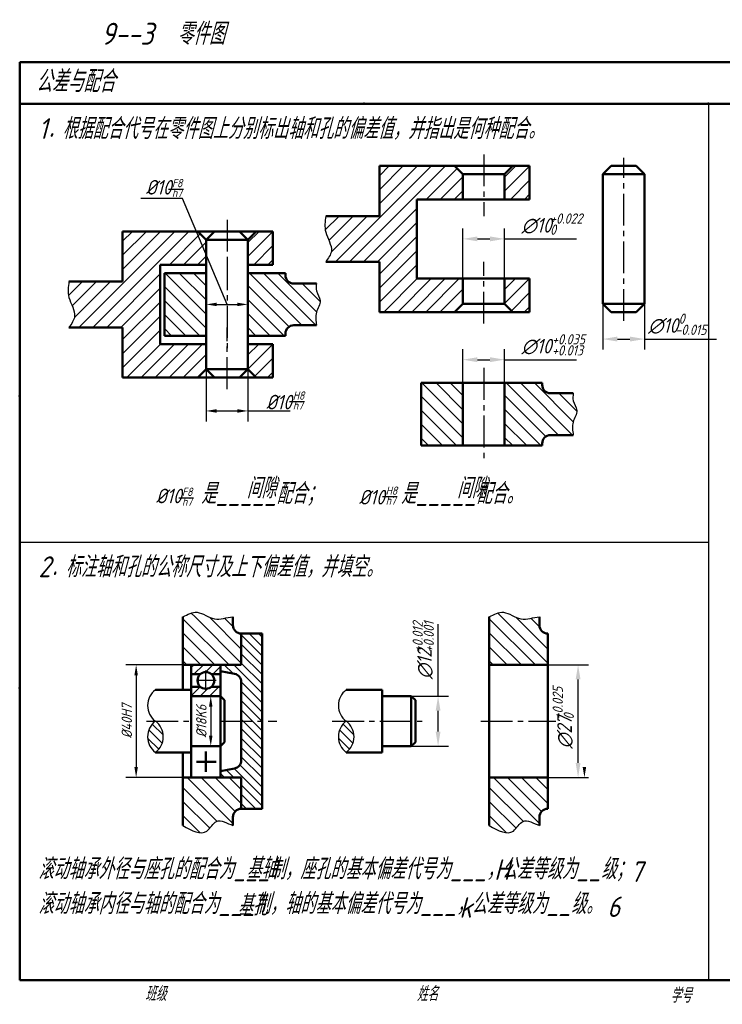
# Model space of a CAD drawing. Header units: millimetres. Extents: x 79 to 432, y 66 to 302.
import ezdxf

# ---------------------------------------------------------------- set-up
doc = ezdxf.new("R2010")
doc.units = ezdxf.units.MM
doc.header["$LTSCALE"] = 0.8
doc.linetypes.add('CENTER2', pattern=[28.575000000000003, 19.05, -3.175, 3.175, -3.175])
for name, color, linetype in [('剖面线层', 7, 'Continuous'), ('尺寸层', 221, 'Continuous'), ('细实线层', 7, 'Continuous')]:
    doc.layers.add(name, color=color, linetype=linetype)
for name, color, linetype, lineweight in [('文字层', 227, 'Continuous', 20), ('点画线层', 3, 'CENTER2', 25), ('答案层', 1, 'Continuous', 25), ('粗实线层', 7, 'Continuous', 50)]:
    doc.layers.add(name, color=color, linetype=linetype, lineweight=lineweight)
doc.styles.add('工程字体（斜）', font='gbeitc.shx', dxfattribs={"bigfont": 'gbcbig.shx'})
doc.styles.add('工程斜体', font='gbeitc.shx', dxfattribs={"bigfont": 'gbcbig.shx'})
doc.dimstyles.new('gb35', dxfattribs={"dimtxt": 2.5, "dimasz": 2.5, "dimexe": 2.5, "dimexo": 0, "dimgap": 1, "dimtad": 1, "dimdsep": 46, "dimtxsty": '工程字体（斜）', "dimcen": 0, "dimadec": 0, "dimazin": 0, "dimtfac": 1, "dimtmove": 0, "dimatfit": 3, "dimfxl": 0, "dimarcsym": 0})
pattern_1 = [(135, (12.53816651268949, 4.818664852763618), (-1.122532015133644, -1.122532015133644), [])]

# ---------------------------------------------------------------- blocks, each defined once
blk = doc.blocks.new('*D18')
at = {"layer": 'Defpoints', "color": 0, "ltscale": 0.5}
for p in [(123.5718573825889, 233.9616869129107), (133.5718573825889, 233.9616869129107), (133.5718573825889, 233.9616869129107)]:
    blk.add_point(p, dxfattribs=at)
at = {"layer": '尺寸层', "color": 0, "lineweight": -2, "ltscale": 0.5}
for p, q in [((123.5718573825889, 233.9616869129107), (123.5718573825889, 236.4616869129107)), ((133.5718573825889, 233.9616869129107), (133.5718573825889, 236.4616869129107)), ((126.0718573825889, 233.9616869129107), (131.0718573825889, 233.9616869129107))]:
    blk.add_line(p, q, dxfattribs=at)
at = {"layer": '尺寸层', "color": 0, "ltscale": 0.5}
for points in [[(126.0718573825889, 234.3783535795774), (126.0718573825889, 233.5450202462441), (123.5718573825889, 233.9616869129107)], [(131.0718573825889, 234.3783535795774), (131.0718573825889, 233.5450202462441), (133.5718573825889, 233.9616869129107)]]:
    blk.add_solid(points, dxfattribs=at)
blk = doc.blocks.new('*D19')
at = {"layer": 'Defpoints', "color": 0, "ltscale": 0.5}
for p in [(118.0027550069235, 147.6103970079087), (106.8075581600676, 120.6103970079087), (118.0027550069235, 120.6103970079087)]:
    blk.add_point(p, dxfattribs=at)
at = {"layer": '尺寸层', "color": 0, "lineweight": -2, "ltscale": 0.5}
for p, q in [((118.0027550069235, 147.6103970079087), (104.3075581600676, 147.6103970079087)), ((106.8075581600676, 145.1103970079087), (106.8075581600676, 123.1103970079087)), ((118.0027550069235, 120.6103970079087), (104.3075581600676, 120.6103970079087))]:
    blk.add_line(p, q, dxfattribs=at)
at = {"layer": '尺寸层', "color": 0, "ltscale": 0.5}
for points in [[(106.390891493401, 145.1103970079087), (107.2242248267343, 145.1103970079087), (106.8075581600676, 147.6103970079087)], [(106.390891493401, 123.1103970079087), (107.2242248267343, 123.1103970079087), (106.8075581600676, 120.6103970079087)]]:
    blk.add_solid(points, dxfattribs=at)
at = {"layer": '尺寸层', "color": 0, "ltscale": 0.5, "insert": (104.5575581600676, 134.1103970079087), "char_height": 2.5, "attachment_point": 5, "rotation": 90, "style": '工程字体（斜）'}
blk.add_mtext('%%C40H7', dxfattribs=at)
blk = doc.blocks.new('*D20')
at = {"layer": 'Defpoints', "color": 0, "ltscale": 0.5}
for p in [(127.0027550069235, 140.1103970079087), (124.6756860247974, 128.1103970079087), (127.0027550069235, 128.1103970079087)]:
    blk.add_point(p, dxfattribs=at)
at = {"layer": '尺寸层', "color": 0, "lineweight": -2, "ltscale": 0.5}
for p, q in [((127.0027550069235, 140.1103970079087), (122.1756860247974, 140.1103970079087)), ((124.6756860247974, 137.6103970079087), (124.6756860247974, 130.6103970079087)), ((127.0027550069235, 128.1103970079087), (122.1756860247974, 128.1103970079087))]:
    blk.add_line(p, q, dxfattribs=at)
at = {"layer": '尺寸层', "color": 0, "ltscale": 0.5}
for points in [[(124.2590193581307, 137.6103970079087), (125.0923526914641, 137.6103970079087), (124.6756860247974, 140.1103970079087)], [(124.2590193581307, 130.6103970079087), (125.0923526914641, 130.6103970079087), (124.6756860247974, 128.1103970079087)]]:
    blk.add_solid(points, dxfattribs=at)
at = {"layer": '尺寸层', "color": 0, "ltscale": 0.5, "insert": (122.4256860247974, 134.1103970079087), "char_height": 2.5, "attachment_point": 5, "rotation": 90, "style": '工程字体（斜）'}
blk.add_mtext('%%C18K6', dxfattribs=at)

msp = doc.modelspace()

# ---------------------------------------------------------------- hatches: boundary and pattern name
at = {"layer": '剖面线层', "ltscale": 0.5}
h = msp.add_hatch(dxfattribs=at)
h.set_pattern_fill('ANSI31', scale=0.75, style=0)
h.set_pattern_definition([(45, (66.5402607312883, 24.80235366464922), (-1.683798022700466, 1.683798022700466), [])])
edge = h.paths.add_edge_path()
edge.add_line((185.0721763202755, 259.1395076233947), (185.0721763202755, 265.1395076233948))
edge.add_line((185.0721763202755, 265.1395076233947), (183.0721763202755, 267.1395076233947))
edge.add_line((183.0721763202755, 267.1395076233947), (165.0721763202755, 267.1395076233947))
edge.add_line((165.0721763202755, 267.1395076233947), (165.0721763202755, 255.1395076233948))
edge.add_line((165.0721763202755, 255.1395076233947), (152.2076225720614, 255.1395076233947))
edge.add_spline(control_points=[(152.2076225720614, 255.1395076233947), (152.0473586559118, 253.8583626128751), (151.8156618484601, 252.0061851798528), (152.5888714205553, 250.1920711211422), (152.827555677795, 249.6395076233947)], knot_values=[0, 0, 0, 0, 3.825223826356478, 5.530203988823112, 5.530203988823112, 5.530203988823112, 5.530203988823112], degree=3, periodic=0)
edge.add_line((152.8275556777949, 249.6395076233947), (174.0721763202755, 249.6395076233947))
edge.add_line((174.0721763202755, 249.6395076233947), (174.0721763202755, 259.1395076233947))
edge.add_line((174.0721763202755, 259.1395076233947), (185.0721763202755, 259.1395076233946))
h.paths.add_polyline_path([(201.0721763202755, 267.1395076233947), (197.0721763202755, 267.1395076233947), (195.0721763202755, 265.1395076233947), (195.0721763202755, 259.1395076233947), (201.0721763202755, 259.1395076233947)])
edge = h.paths.add_edge_path()
edge.add_line((183.0721763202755, 232.1395076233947), (185.0721763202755, 234.1395076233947))
edge.add_line((185.0721763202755, 234.1395076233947), (185.0721763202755, 240.1395076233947))
edge.add_line((185.0721763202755, 240.1395076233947), (174.0721763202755, 240.1395076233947))
edge.add_line((174.0721763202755, 240.1395076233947), (174.0721763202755, 249.6395076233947))
edge.add_line((174.0721763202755, 249.6395076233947), (152.827555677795, 249.6395076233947))
edge.add_spline(control_points=[(152.827555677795, 249.6395076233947), (153.2553482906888, 248.6491508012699), (154.0971393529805, 246.7472378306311), (152.8295664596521, 244.9978550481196), (152.2076225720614, 244.1395076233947)], knot_values=[5.530203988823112, 5.530203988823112, 5.530203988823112, 5.530203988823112, 8.58603149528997, 11.52975493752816, 11.52975493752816, 11.52975493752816, 11.52975493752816], degree=3, periodic=0)
edge.add_line((152.2076225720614, 244.1395076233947), (165.0721763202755, 244.1395076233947))
edge.add_line((165.0721763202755, 244.1395076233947), (165.0721763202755, 232.1395076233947))
edge.add_line((165.0721763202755, 232.1395076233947), (183.0721763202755, 232.1395076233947))
h.paths.add_polyline_path([(195.0721763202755, 234.1395076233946), (197.0721763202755, 232.1395076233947), (201.0721763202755, 232.1395076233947), (201.0721763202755, 240.1395076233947), (195.0721763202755, 240.1395076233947)])
h = msp.add_hatch(dxfattribs=at)
h.set_pattern_fill('ANSI31', scale=0.75, style=0)
h.set_pattern_definition([(45, (5.039941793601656, 9.124532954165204), (-1.683798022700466, 1.683798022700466), [])])
edge = h.paths.add_edge_path()
edge.add_line((123.5718573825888, 243.4616869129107), (123.5718573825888, 249.4616869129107))
edge.add_line((123.5718573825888, 249.4616869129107), (121.5718573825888, 251.4616869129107))
edge.add_line((121.5718573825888, 251.4616869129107), (103.5718573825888, 251.4616869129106))
edge.add_line((103.5718573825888, 251.4616869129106), (103.5718573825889, 239.4616869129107))
edge.add_line((103.5718573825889, 239.4616869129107), (90.70730363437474, 239.4616869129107))
edge.add_spline(control_points=[(90.70730363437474, 239.4616869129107), (90.54703971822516, 238.180541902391), (90.3153429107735, 236.3283644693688), (91.08855248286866, 234.5142504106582), (91.32723674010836, 233.9616869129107)], knot_values=[0, 0, 0, 0, 3.825223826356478, 5.530203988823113, 5.530203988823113, 5.530203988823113, 5.530203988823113], degree=3, periodic=0)
edge.add_line((91.3272367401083, 233.9616869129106), (112.5718573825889, 233.9616869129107))
edge.add_line((112.5718573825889, 233.9616869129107), (112.5718573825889, 243.4616869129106))
edge.add_line((112.5718573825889, 243.4616869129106), (123.5718573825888, 243.4616869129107))
h.paths.add_polyline_path([(139.5718573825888, 251.4616869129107), (135.5718573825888, 251.4616869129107), (133.5718573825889, 249.4616869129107), (133.5718573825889, 243.4616869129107), (139.5718573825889, 243.4616869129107)])
edge = h.paths.add_edge_path()
edge.add_line((121.5718573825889, 216.4616869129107), (123.5718573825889, 218.4616869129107))
edge.add_line((123.5718573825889, 218.4616869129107), (123.5718573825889, 224.4616869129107))
edge.add_line((123.5718573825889, 224.4616869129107), (112.5718573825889, 224.4616869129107))
edge.add_line((112.5718573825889, 224.4616869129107), (112.5718573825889, 233.9616869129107))
edge.add_line((112.5718573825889, 233.9616869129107), (91.32723674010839, 233.9616869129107))
edge.add_spline(control_points=[(91.32723674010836, 233.9616869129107), (91.75502935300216, 232.9713300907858), (92.59682041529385, 231.0694171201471), (91.3292475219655, 229.3200343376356), (90.70730363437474, 228.4616869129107)], knot_values=[5.530203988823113, 5.530203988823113, 5.530203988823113, 5.530203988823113, 8.58603149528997, 11.52975493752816, 11.52975493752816, 11.52975493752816, 11.52975493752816], degree=3, periodic=0)
edge.add_line((90.70730363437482, 228.4616869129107), (103.5718573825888, 228.4616869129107))
edge.add_line((103.5718573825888, 228.4616869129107), (103.5718573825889, 216.4616869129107))
edge.add_line((103.5718573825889, 216.4616869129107), (121.5718573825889, 216.4616869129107))
h.paths.add_polyline_path([(133.5718573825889, 218.4616869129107), (135.5718573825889, 216.4616869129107), (139.5718573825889, 216.4616869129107), (139.5718573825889, 224.4616869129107), (133.5718573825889, 224.4616869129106)])
h = msp.add_hatch(dxfattribs=at)
h.set_pattern_fill('ANSI31', scale=0.75, angle=90, style=0)
h.set_pattern_definition([(135, (12.53816651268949, 4.818664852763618), (-1.683798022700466, -1.683798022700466), [])])
edge = h.paths.add_edge_path()
edge.add_line((132.0027550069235, 147.6103970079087), (132.0027550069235, 155.1103970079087))
edge.add_arc((132.0027550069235, 157.1103970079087), 2, 180, 270, ccw=False)
edge.add_line((130.0027550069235, 157.1103970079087), (130.0027550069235, 159.1103970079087))
edge.add_spline(control_points=[(130.0027550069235, 159.1103970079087), (128.520972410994, 159.0350119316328), (125.4772161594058, 157.6836278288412), (121.7103328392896, 161.0320487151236), (119.1444337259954, 159.7021334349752), (118.0027550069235, 159.1103970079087)], knot_values=[0, 0, 0, 1.06581410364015e-14, 4.472166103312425, 8.919741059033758, 12.48499100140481, 12.48499100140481, 12.48499100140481, 12.48499100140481], degree=3, periodic=0)
edge.add_line((118.0027550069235, 159.1103970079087), (118.0027550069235, 147.6103970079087))
edge.add_line((118.0027550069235, 147.6103970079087), (132.0027550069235, 147.6103970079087))
edge = h.paths.add_edge_path()
edge.add_spline(control_points=[(118.0027550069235, 109.1103970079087), (120.1443446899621, 107.8976909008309), (123.4623028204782, 106.0188491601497), (125.9812560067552, 111.3391966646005), (128.5995890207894, 109.6066782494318), (130.0027550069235, 109.1103970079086)], knot_values=[0, 0, 0, 0, 5.918951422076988, 9.170212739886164, 13.22144511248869, 13.22144511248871, 13.22144511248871, 13.22144511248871], degree=3, periodic=0)
edge.add_line((130.0027550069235, 109.1103970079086), (130.0027550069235, 111.1103970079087))
edge.add_arc((132.0027550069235, 111.1103970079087), 2, 90, 180, ccw=False)
edge.add_line((132.0027550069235, 113.1103970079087), (132.0027550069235, 120.6103970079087))
edge.add_line((132.0027550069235, 120.6103970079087), (118.0027550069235, 120.6103970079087))
edge.add_line((118.0027550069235, 120.6103970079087), (118.0027550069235, 109.1103970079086))
h = msp.add_hatch(dxfattribs=at)
h.set_pattern_fill('ANSI31', scale=0.75, angle=90, style=0)
h.set_pattern_definition([(135, (85.94419585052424, 4.818664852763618), (-1.683798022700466, -1.683798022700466), [])])
edge = h.paths.add_edge_path()
edge.add_arc((205.4087843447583, 157.1103970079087), 2, 180, 270, ccw=False)
edge.add_line((203.4087843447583, 157.1103970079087), (203.4087843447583, 159.1103970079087))
edge.add_spline(control_points=[(203.4087843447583, 159.1103970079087), (201.9270017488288, 159.0350119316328), (198.8832454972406, 157.6836278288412), (195.1163621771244, 161.0320487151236), (192.5504630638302, 159.7021334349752), (191.4087843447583, 159.1103970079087)], knot_values=[0, 0, 0, 1.06581410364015e-14, 4.472166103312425, 8.919741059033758, 12.48499100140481, 12.48499100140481, 12.48499100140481, 12.48499100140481], degree=3, periodic=0)
edge.add_line((191.4087843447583, 159.1103970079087), (191.4087843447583, 147.6103970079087))
edge.add_line((191.4087843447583, 147.6103970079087), (205.4087843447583, 147.6103970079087))
edge.add_line((205.4087843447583, 147.6103970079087), (205.4087843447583, 155.1103970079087))
edge = h.paths.add_edge_path()
edge.add_line((205.4087843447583, 120.6103970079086), (191.4087843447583, 120.6103970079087))
edge.add_line((191.4087843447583, 120.6103970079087), (191.4087843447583, 109.1103970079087))
edge.add_spline(control_points=[(191.4087843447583, 109.1103970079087), (193.5503740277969, 107.8976909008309), (196.8683321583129, 106.0188491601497), (199.38728534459, 111.3391966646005), (202.0056183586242, 109.6066782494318), (203.4087843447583, 109.1103970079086)], knot_values=[0, 0, 0, 0, 5.918951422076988, 9.170212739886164, 13.22144511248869, 13.22144511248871, 13.22144511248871, 13.22144511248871], degree=3, periodic=0)
edge.add_line((203.4087843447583, 109.1103970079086), (203.4087843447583, 111.1103970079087))
edge.add_arc((205.4087843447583, 111.1103970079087), 2, 90.0000000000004, 180, ccw=False)
edge.add_line((205.4087843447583, 113.1103970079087), (205.4087843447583, 120.6103970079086))
h = msp.add_hatch(dxfattribs=at)
h.set_pattern_fill('ANSI31', scale=0.5, angle=90, style=0)
h.set_pattern_definition(pattern_1)
h.paths.add_polyline_path([(137.0027550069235, 155.1103970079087), (132.0027550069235, 155.1103970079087), (132.0027550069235, 147.6103970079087), (127.0027550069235, 147.6103970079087), (127.0027550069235, 146.1103970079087), (130.3949872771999, 145.4319505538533, -0.3575107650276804), (132.0027550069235, 143.4707892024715), (132.0027550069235, 134.1103970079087), (137.0027550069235, 134.1103970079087)])
h.paths.add_polyline_path([(132.0027550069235, 124.7500048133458, -0.3575107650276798), (130.3949872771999, 122.7888434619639), (127.0027550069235, 122.1103970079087), (127.0027550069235, 120.6103970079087), (132.0027550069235, 120.6103970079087), (132.0027550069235, 113.1103970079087), (137.0027550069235, 113.1103970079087), (137.0027550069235, 134.1103970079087), (132.0027550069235, 134.1103970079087)])
h = msp.add_hatch(dxfattribs=at)
h.set_pattern_fill('ANSI31', scale=0.5, angle=90, style=0)
h.set_pattern_definition(pattern_1)
h.paths.add_polyline_path([(111.4182466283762, 126.6103970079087, 0.5012181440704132), (111.4182466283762, 134.1103970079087, 0.5012181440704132)])
h = msp.add_hatch(dxfattribs=at)
h.set_pattern_fill('ANSI31', scale=0.5, angle=90, style=0)
h.set_pattern_definition([(135, (58.24888535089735, 4.818664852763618), (-1.122532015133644, -1.122532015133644), [])])
h.paths.add_polyline_path([(157.1289654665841, 126.6103970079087, 0.5012181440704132), (157.1289654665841, 134.1103970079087, 0.5012181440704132)])
at = {"layer": '尺寸层'}
h = msp.add_hatch(dxfattribs=at)
h.set_pattern_fill('ANSI31', scale=0.5, style=0)
h.set_pattern_definition([(45, (0, 0), (-1.122532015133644, 1.122532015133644), [])])
h.paths.add_polyline_path([(127.0027550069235, 147.6103970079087), (120.0027550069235, 147.6103970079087), (120.0027550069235, 145.3603970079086), (122.1798793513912, 145.3603970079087, -0.3779644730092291), (124.8256306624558, 145.3603970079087), (127.0027550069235, 145.3603970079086)])
h.paths.add_polyline_path([(127.0027550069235, 142.3603970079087), (124.8256306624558, 142.3603970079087, -0.3779644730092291), (122.1798793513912, 142.3603970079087), (120.0027550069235, 142.3603970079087), (120.0027550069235, 140.1103970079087), (127.0027550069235, 140.1103970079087)])
at = {"layer": '细实线层', "ltscale": 0.5}
h = msp.add_hatch(dxfattribs=at)
h.set_pattern_fill('ANSI31', scale=0.75, angle=90, style=0)
h.set_pattern_definition([(135, (-61.50031861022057, 29.45928834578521), (-1.683798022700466, -1.683798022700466), [])])
h.paths.add_polyline_path([(123.5718573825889, 241.4616869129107), (113.5718573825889, 241.4616869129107), (113.5718573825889, 233.9616869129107), (123.5718573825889, 233.9616869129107)])
h.paths.add_polyline_path([(113.5718573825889, 233.9616869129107), (113.5718573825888, 226.4616869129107), (123.5718573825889, 226.4616869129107), (123.5718573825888, 233.9616869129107)])
edge = h.paths.add_edge_path()
edge.add_spline(control_points=[(150.7424181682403, 233.9616869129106), (150.8407310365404, 234.2697419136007), (151.0418431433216, 235.3432462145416), (149.7801341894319, 236.9270862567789), (149.9470987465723, 238.3597798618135), (150.0172443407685, 238.9616869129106)], knot_values=[0, 0, 0, 0, 0.9769689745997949, 3.433849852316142, 5.213866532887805, 5.213866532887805, 5.213866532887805, 5.213866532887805], degree=3, periodic=0)
edge.add_line((150.0172443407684, 238.9616869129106), (144.5718573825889, 238.9616869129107))
edge.add_arc((144.5718573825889, 240.9616869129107), 2.000000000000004, 180, 270, ccw=False)
edge.add_line((142.5718573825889, 240.9616869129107), (142.5718573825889, 241.4616869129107))
edge.add_line((142.5718573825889, 241.4616869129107), (133.5718573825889, 241.4616869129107))
edge.add_line((133.5718573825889, 241.4616869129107), (133.5718573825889, 233.9616869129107))
edge.add_line((133.5718573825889, 233.9616869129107), (150.7424181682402, 233.9616869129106))
edge = h.paths.add_edge_path()
edge.add_line((133.5718573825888, 233.9616869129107), (133.5718573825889, 226.4616869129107))
edge.add_line((133.5718573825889, 226.4616869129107), (142.5718573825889, 226.4616869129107))
edge.add_line((142.5718573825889, 226.4616869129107), (142.5718573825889, 226.9616869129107))
edge.add_arc((144.5718573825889, 226.9616869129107), 2.000000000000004, 90, 180, ccw=False)
edge.add_line((144.5718573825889, 228.9616869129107), (150.0172443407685, 228.9616869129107))
edge.add_spline(control_points=[(150.0172443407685, 228.9616869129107), (149.8604675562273, 230.0070879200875), (149.6044224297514, 231.7144187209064), (150.5444987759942, 233.3415233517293), (150.7424181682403, 233.9616869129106)], knot_values=[5.213866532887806, 5.213866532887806, 5.213866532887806, 5.213866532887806, 8.320068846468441, 10.28686229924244, 10.28686229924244, 10.28686229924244, 10.28686229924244], degree=3, periodic=0)
edge.add_line((150.7424181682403, 233.9616869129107), (133.5718573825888, 233.9616869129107))
h = msp.add_hatch(dxfattribs=at)
h.set_pattern_fill('ANSI31', scale=0.75, angle=90, style=0)
h.set_pattern_definition([(135, (3.274660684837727e-07, 3.160962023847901), (-1.683798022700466, -1.683798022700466), [])])
h.paths.add_polyline_path([(185.0721763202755, 215.1633605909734), (175.0721763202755, 215.1633605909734), (175.0721763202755, 207.6633605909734), (185.0721763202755, 207.6633605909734)])
h.paths.add_polyline_path([(175.0721763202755, 207.6633605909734), (175.0721763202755, 200.1633605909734), (185.0721763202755, 200.1633605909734), (185.0721763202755, 207.6633605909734)])
edge = h.paths.add_edge_path()
edge.add_spline(control_points=[(212.2427371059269, 207.6633605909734), (212.341049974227, 207.9714155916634), (212.5421620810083, 209.0449198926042), (211.2804531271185, 210.6287599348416), (211.4474176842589, 212.0614535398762), (211.5175632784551, 212.6633605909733)], knot_values=[0, 0, 0, 0, 0.9769689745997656, 3.433849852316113, 5.213866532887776, 5.213866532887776, 5.213866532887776, 5.213866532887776], degree=3, periodic=0)
edge.add_line((211.5175632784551, 212.6633605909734), (206.0721763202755, 212.6633605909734))
edge.add_arc((206.0721763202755, 214.6633605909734), 2, 180, 270, ccw=False)
edge.add_line((204.0721763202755, 214.6633605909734), (204.0721763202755, 215.1633605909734))
edge.add_line((204.0721763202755, 215.1633605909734), (195.0721763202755, 215.1633605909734))
edge.add_line((195.0721763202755, 215.1633605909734), (195.0721763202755, 207.6633605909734))
edge.add_line((195.0721763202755, 207.6633605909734), (212.2427371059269, 207.6633605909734))
edge = h.paths.add_edge_path()
edge.add_line((195.0721763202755, 207.6633605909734), (195.0721763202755, 200.1633605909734))
edge.add_line((195.0721763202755, 200.1633605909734), (204.0721763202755, 200.1633605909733))
edge.add_line((204.0721763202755, 200.1633605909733), (204.0721763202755, 200.6633605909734))
edge.add_arc((206.0721763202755, 200.6633605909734), 2, 90, 180, ccw=False)
edge.add_line((206.0721763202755, 202.6633605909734), (211.517563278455, 202.6633605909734))
edge.add_spline(control_points=[(211.5175632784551, 202.6633605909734), (211.3607864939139, 203.7087615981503), (211.104741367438, 205.4160923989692), (212.0448177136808, 207.043197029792), (212.2427371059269, 207.6633605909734)], knot_values=[5.213866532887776, 5.213866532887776, 5.213866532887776, 5.213866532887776, 8.32006884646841, 10.28686229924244, 10.28686229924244, 10.28686229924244, 10.28686229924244], degree=3, periodic=0)
edge.add_line((212.2427371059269, 207.6633605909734), (195.0721763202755, 207.6633605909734))

# ---------------------------------------------------------------- linework, layer by layer
at = {"layer": '尺寸层', "color": 7, "ltscale": 0.5}
for p, q in [((114.5933094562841, 261.6167593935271), (118.1224197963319, 261.6167593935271)), ((117.9013960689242, 259.3420188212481), (107.9013960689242, 259.3420188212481)), ((128.5718573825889, 233.9616869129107), (117.9013960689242, 259.3420188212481)), ((123.5718573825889, 218.4616869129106), (123.5718573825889, 205.9389200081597)), ((133.5718573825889, 218.4616869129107), (133.5718573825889, 205.9389200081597)), ((143.5687074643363, 210.7136605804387), (147.097817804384, 210.7136605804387)), ((126.0718573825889, 208.4389200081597), (131.0718573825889, 208.4389200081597)), ((133.5718573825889, 208.4389200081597), (143.6968573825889, 208.4389200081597)), ((117.0042283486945, 187.6513538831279), (120.5333386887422, 187.6513538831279)), ((165.8182739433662, 187.9311788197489), (169.3473842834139, 187.9311788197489))]:
    msp.add_line(p, q, dxfattribs=at)
for points in [[(126.0718573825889, 208.8555866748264), (126.0718573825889, 208.022253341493), (123.5718573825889, 208.4389200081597)], [(131.0718573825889, 208.8555866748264), (131.0718573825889, 208.022253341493), (133.5718573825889, 208.4389200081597)]]:
    msp.add_solid(points, dxfattribs=at)
at = {"layer": '尺寸层', "color": 7}
msp.add_solid([(213.7740986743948, 123.1103970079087), (214.6074320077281, 123.1103970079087), (214.1907653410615, 120.6103970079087)], dxfattribs=at)
at = {"layer": '点画线层', "color": 7, "ltscale": 0.5}
for p, q in [((190.0721763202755, 269.9080396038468), (190.0721763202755, 255.1395076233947)), ((223.5945918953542, 230.0077595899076), (223.5945918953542, 269.083723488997)), ((128.5718573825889, 254.2302188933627), (128.5718573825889, 239.4616869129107)), ((128.5718573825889, 245.0371048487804), (128.5718573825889, 223.2152526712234)), ((190.0721763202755, 229.3709756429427), (190.0721763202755, 244.1395076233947)), ((128.5718573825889, 213.6931549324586), (128.5718573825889, 228.4616869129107)), ((190.0721763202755, 218.7387785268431), (190.0721763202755, 196.9169263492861)), ((123.5027550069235, 141.3994630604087), (123.5027550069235, 146.2699208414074)), ((126.0037905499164, 143.8603970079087), (121.2297453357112, 143.8603970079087)), ((109.2888332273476, 134.1103970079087), (120.0027550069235, 134.1103970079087)), ((127.0027550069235, 134.1103970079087), (140.5476143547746, 134.1103970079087)), ((153.7710125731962, 134.1103970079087), (175.7943035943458, 134.1103970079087)), ((189.3789406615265, 134.1103970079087), (207.3300670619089, 134.1103970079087))]:
    msp.add_line(p, q, dxfattribs=at)
at = {"layer": '答案层'}
for p, q in [((185.0721763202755, 240.1395076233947), (185.0721763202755, 252.1651890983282)), ((195.0721763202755, 240.1395076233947), (195.0721763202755, 252.1651890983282)), ((188.5721763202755, 249.6651890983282), (191.5721763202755, 249.6651890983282)), ((195.0721763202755, 249.6651890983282), (212.3336346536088, 249.6651890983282)), ((218.5945918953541, 234.1395076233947), (218.5945918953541, 223.1637639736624)), ((228.5945918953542, 234.1395076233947), (228.5945918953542, 223.1637639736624)), ((222.0945918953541, 225.6637639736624), (225.0945918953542, 225.6637639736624)), ((228.5945918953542, 225.6637639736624), (245.8560502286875, 225.6637639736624)), ((185.0721763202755, 215.1633605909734), (185.0721763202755, 223.222952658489)), ((195.0721763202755, 215.1633605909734), (195.0721763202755, 223.222952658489)), ((188.5721763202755, 220.722952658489), (191.5721763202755, 220.722952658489)), ((195.0721763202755, 220.722952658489), (212.3336346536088, 220.722952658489)), ((179.1331048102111, 140.1103970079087), (179.1331048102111, 157.371855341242)), ((205.4087843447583, 147.6103970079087), (215.1767320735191, 147.6103970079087)), ((212.6767320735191, 124.1103970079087), (212.6767320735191, 144.1103970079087)), ((172.7134738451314, 140.1103970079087), (181.6331048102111, 140.1103970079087)), ((179.1331048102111, 131.6103970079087), (179.1331048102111, 136.6103970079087)), ((172.7134738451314, 128.1103970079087), (181.6331048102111, 128.1103970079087)), ((205.4087843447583, 120.6103970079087), (215.1767320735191, 120.6103970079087))]:
    msp.add_line(p, q, dxfattribs=at)
for points in [[(188.5721763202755, 250.2485224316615), (188.5721763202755, 249.0818557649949), (185.0721763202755, 249.6651890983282)], [(191.5721763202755, 250.2485224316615), (191.5721763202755, 249.0818557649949), (195.0721763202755, 249.6651890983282)], [(222.0945918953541, 226.2470973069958), (222.0945918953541, 225.0804306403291), (218.5945918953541, 225.6637639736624)], [(225.0945918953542, 226.2470973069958), (225.0945918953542, 225.0804306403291), (228.5945918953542, 225.6637639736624)], [(188.5721763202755, 221.3062859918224), (188.5721763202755, 220.1396193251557), (185.0721763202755, 220.722952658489)], [(191.5721763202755, 221.3062859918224), (191.5721763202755, 220.1396193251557), (195.0721763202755, 220.722952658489)], [(212.0933987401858, 144.1103970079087), (213.2600654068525, 144.1103970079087), (212.6767320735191, 147.6103970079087)], [(178.5497714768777, 136.6103970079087), (179.7164381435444, 136.6103970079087), (179.1331048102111, 140.1103970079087)], [(178.5497714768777, 131.6103970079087), (179.7164381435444, 131.6103970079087), (179.1331048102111, 128.1103970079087)], [(212.0933987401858, 124.1103970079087), (213.2600654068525, 124.1103970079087), (212.6767320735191, 120.6103970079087)]]:
    msp.add_solid(points, dxfattribs=at)
at = {"layer": '粗实线层', "ltscale": 0.5}
for p, q in [((408.9094181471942, 292.0297198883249), (78.90941814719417, 292.0297198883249)), ((78.90941814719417, 292.0297198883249), (78.90941814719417, 282.0297198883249)), ((238.8783464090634, 282.0297198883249), (78.90941814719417, 282.0297198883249)), ((408.9094181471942, 282.0297198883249), (238.8783464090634, 282.0297198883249)), ((78.90941814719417, 72.0297198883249), (408.9094181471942, 72.0297198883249))]:
    msp.add_line(p, q, dxfattribs=at)
at = {"layer": '粗实线层', "color": 7, "ltscale": 0.5}
for p, q in [((78.90941814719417, 282.0297198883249), (78.90941814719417, 72.0297198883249)), ((165.0721763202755, 255.1395076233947), (165.0721763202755, 267.1395076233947)), ((165.0721763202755, 267.1395076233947), (201.0721763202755, 267.1395076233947)), ((185.0721763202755, 265.1395076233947), (183.0721763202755, 267.1395076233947)), ((195.0721763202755, 265.1395076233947), (197.0721763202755, 267.1395076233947)), ((201.0721763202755, 267.1395076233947), (201.0721763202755, 259.1395076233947)), ((220.5945918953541, 267.1395076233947), (218.5945918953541, 265.1395076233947)), ((220.5945918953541, 267.1395076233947), (226.5945918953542, 267.1395076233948)), ((226.5945918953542, 267.1395076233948), (228.5945918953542, 265.1395076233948)), ((185.0721763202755, 265.1395076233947), (195.0721763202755, 265.1395076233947)), ((185.0721763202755, 265.1395076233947), (185.0721763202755, 259.1395076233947)), ((195.0721763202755, 265.1395076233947), (195.0721763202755, 259.1395076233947)), ((218.5945918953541, 234.1395076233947), (218.5945918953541, 265.1395076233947)), ((218.5945918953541, 265.1395076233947), (228.5945918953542, 265.1395076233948)), ((228.5945918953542, 265.1395076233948), (228.5945918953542, 234.1395076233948)), ((201.0721763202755, 259.1395076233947), (174.0721763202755, 259.1395076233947)), ((174.0721763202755, 259.1395076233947), (174.0721763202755, 249.6395076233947)), ((165.0721763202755, 255.1395076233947), (152.2076225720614, 255.1395076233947)), ((103.5718573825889, 239.4616869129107), (103.5718573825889, 251.4616869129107)), ((103.5718573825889, 251.4616869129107), (139.5718573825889, 251.4616869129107)), ((123.5718573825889, 249.4616869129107), (121.5718573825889, 251.4616869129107)), ((125.5718573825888, 251.4616869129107), (123.5718573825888, 249.4616869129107)), ((125.5718573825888, 251.4616869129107), (131.5718573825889, 251.4616869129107)), ((131.5718573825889, 251.4616869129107), (133.5718573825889, 249.4616869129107)), ((133.5718573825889, 249.4616869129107), (135.5718573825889, 251.4616869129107)), ((139.5718573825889, 251.4616869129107), (139.5718573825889, 243.4616869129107)), ((123.5718573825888, 249.4616869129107), (133.5718573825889, 249.4616869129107)), ((123.5718573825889, 249.4616869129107), (123.5718573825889, 243.4616869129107)), ((123.5718573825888, 218.4616869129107), (123.5718573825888, 249.4616869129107)), ((133.5718573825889, 249.4616869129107), (133.5718573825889, 243.4616869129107)), ((133.5718573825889, 249.4616869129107), (133.5718573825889, 218.4616869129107)), ((174.0721763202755, 240.1395076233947), (174.0721763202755, 249.6395076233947)), ((123.5718573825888, 243.4616869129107), (112.5718573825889, 243.4616869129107)), ((112.5718573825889, 243.4616869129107), (112.5718573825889, 233.9616869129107)), ((139.5718573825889, 243.4616869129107), (133.5718573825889, 243.4616869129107)), ((165.0721763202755, 244.1395076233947), (152.2076225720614, 244.1395076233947)), ((165.0721763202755, 244.1395076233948), (165.0721763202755, 232.1395076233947)), ((113.5718573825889, 241.4616869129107), (113.5718573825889, 226.4616869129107)), ((113.5718573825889, 241.4616869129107), (123.5718573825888, 241.4616869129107)), ((123.5718573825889, 226.4616869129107), (123.5718573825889, 241.4616869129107)), ((133.5718573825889, 241.4616869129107), (142.5718573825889, 241.4616869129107)), ((133.5718573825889, 226.4616869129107), (133.5718573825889, 241.4616869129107)), ((142.5718573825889, 241.4616869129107), (142.5718573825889, 240.9616869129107)), ((103.5718573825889, 239.4616869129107), (90.70730363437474, 239.4616869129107)), ((144.5718573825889, 238.9616869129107), (150.0172443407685, 238.9616869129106)), ((201.0721763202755, 240.1395076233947), (174.0721763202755, 240.1395076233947)), ((185.0721763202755, 234.1395076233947), (185.0721763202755, 240.1395076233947)), ((195.0721763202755, 234.1395076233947), (195.0721763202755, 240.1395076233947)), ((201.0721763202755, 232.1395076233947), (201.0721763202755, 240.1395076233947)), ((112.5718573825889, 224.4616869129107), (112.5718573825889, 233.9616869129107)), ((185.0721763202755, 234.1395076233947), (183.0721763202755, 232.1395076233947)), ((185.0721763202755, 234.1395076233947), (195.0721763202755, 234.1395076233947)), ((195.0721763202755, 234.1395076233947), (197.0721763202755, 232.1395076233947)), ((220.5945918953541, 232.1395076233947), (218.5945918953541, 234.1395076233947)), ((218.5945918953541, 234.1395076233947), (228.5945918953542, 234.1395076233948)), ((228.5945918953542, 234.1395076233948), (226.5945918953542, 232.1395076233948)), ((165.0721763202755, 232.1395076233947), (201.0721763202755, 232.1395076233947)), ((226.5945918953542, 232.1395076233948), (220.5945918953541, 232.1395076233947)), ((144.5718573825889, 228.9616869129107), (150.0172443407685, 228.9616869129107)), ((103.5718573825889, 228.4616869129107), (90.70730363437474, 228.4616869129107)), ((103.5718573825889, 228.4616869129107), (103.5718573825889, 216.4616869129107)), ((142.5718573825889, 226.4616869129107), (142.5718573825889, 226.9616869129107)), ((123.5718573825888, 224.4616869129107), (112.5718573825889, 224.4616869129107)), ((113.5718573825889, 226.4616869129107), (123.5718573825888, 226.4616869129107)), ((123.5718573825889, 218.4616869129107), (123.5718573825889, 224.4616869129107)), ((133.5718573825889, 226.4616869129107), (142.5718573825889, 226.4616869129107)), ((139.5718573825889, 224.4616869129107), (133.5718573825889, 224.4616869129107)), ((133.5718573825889, 218.4616869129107), (133.5718573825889, 224.4616869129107)), ((139.5718573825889, 216.4616869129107), (139.5718573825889, 224.4616869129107)), ((123.5718573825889, 218.4616869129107), (121.5718573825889, 216.4616869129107)), ((123.5718573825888, 218.4616869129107), (133.5718573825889, 218.4616869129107)), ((125.5718573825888, 216.4616869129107), (123.5718573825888, 218.4616869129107)), ((133.5718573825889, 218.4616869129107), (131.5718573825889, 216.4616869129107)), ((133.5718573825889, 218.4616869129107), (135.5718573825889, 216.4616869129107)), ((103.5718573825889, 216.4616869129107), (139.5718573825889, 216.4616869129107)), ((131.5718573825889, 216.4616869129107), (125.5718573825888, 216.4616869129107)), ((175.0721763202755, 215.1633605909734), (175.0721763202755, 200.1633605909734)), ((175.0721763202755, 215.1633605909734), (204.0721763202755, 215.1633605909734)), ((185.0721763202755, 200.1633605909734), (185.0721763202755, 215.1633605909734)), ((195.0721763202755, 200.1633605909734), (195.0721763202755, 215.1633605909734)), ((204.0721763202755, 215.1633605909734), (204.0721763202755, 214.6633605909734)), ((206.0721763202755, 212.6633605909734), (211.5175632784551, 212.6633605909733)), ((204.0721763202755, 200.1633605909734), (204.0721763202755, 200.6633605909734)), ((206.0721763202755, 202.6633605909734), (211.5175632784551, 202.6633605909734)), ((175.0721763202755, 200.1633605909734), (204.0721763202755, 200.1633605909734)), ((118.0027550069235, 159.1103970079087), (118.0027550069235, 141.6103970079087)), ((130.0027550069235, 157.1103970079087), (130.0027550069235, 159.1103970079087)), ((191.4087843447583, 159.1103970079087), (191.4087843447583, 109.1103970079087)), ((203.4087843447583, 157.1103970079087), (203.4087843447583, 159.1103970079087)), ((130.0027550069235, 157.1103970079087), (130.0027550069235, 157.1103970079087)), ((132.0027550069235, 155.1103970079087), (132.0027550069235, 147.6103970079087)), ((137.0027550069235, 155.1103970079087), (132.0027550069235, 155.1103970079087)), ((132.0027550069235, 155.1103970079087), (132.0027550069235, 155.1103970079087)), ((137.0027550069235, 155.1103970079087), (137.0027550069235, 113.1103970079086)), ((205.4087843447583, 155.1103970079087), (205.4087843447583, 113.1103970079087)), ((118.0027550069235, 147.6103970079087), (132.0027550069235, 147.6103970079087)), ((120.0027550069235, 147.6103970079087), (120.0027550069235, 120.6103970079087)), ((127.0027550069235, 147.6103970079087), (127.0027550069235, 120.6103970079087)), ((191.4087843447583, 147.6103970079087), (205.4087843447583, 147.6103970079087)), ((122.1798793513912, 145.3603970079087), (120.0027550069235, 145.3603970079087)), ((127.0027550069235, 145.3603970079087), (124.8256306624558, 145.3603970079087)), ((130.3949872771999, 145.4319505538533), (127.0027550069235, 146.1103970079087)), ((120.0027550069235, 141.6103970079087), (111.4182466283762, 141.6103970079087)), ((122.1798793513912, 142.3603970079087), (120.0027550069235, 142.3603970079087)), ((127.0027550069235, 142.3603970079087), (124.8256306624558, 142.3603970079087)), ((132.0027550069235, 143.4707892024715), (132.0027550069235, 124.7500048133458)), ((165.7134738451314, 141.6103970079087), (157.1289654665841, 141.6103970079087)), ((165.7134738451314, 141.6103970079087), (165.7134738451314, 126.6103970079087)), ((127.0027550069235, 140.1103970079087), (120.0027550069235, 140.1103970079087)), ((127.0027550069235, 140.1103970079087), (128.0027550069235, 139.1103970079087)), ((172.7134738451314, 140.1103970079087), (165.7134738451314, 140.1103970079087)), ((172.7134738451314, 140.1103970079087), (173.7134738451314, 139.1103970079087)), ((172.7134738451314, 140.1103970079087), (172.7134738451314, 128.1103970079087)), ((128.0027550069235, 139.1103970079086), (128.0027550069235, 129.1103970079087)), ((173.7134738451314, 139.1103970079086), (173.7134738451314, 129.1103970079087)), ((127.0027550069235, 128.1103970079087), (120.0027550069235, 128.1103970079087)), ((127.0027550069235, 128.1103970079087), (128.0027550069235, 129.1103970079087)), ((172.7134738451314, 128.1103970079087), (165.7134738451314, 128.1103970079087)), ((172.7134738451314, 128.1103970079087), (173.7134738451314, 129.1103970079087)), ((120.0027550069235, 126.6103970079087), (111.4182466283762, 126.6103970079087)), ((118.0027550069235, 126.6103970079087), (118.0027550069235, 109.1103970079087)), ((123.5027550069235, 126.8213309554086), (123.5027550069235, 121.9508731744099)), ((165.7134738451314, 126.6103970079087), (157.1289654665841, 126.6103970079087)), ((126.0037905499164, 124.3603970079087), (121.2297453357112, 124.3603970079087)), ((130.3949872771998, 122.7888434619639), (127.0027550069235, 122.1103970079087)), ((118.0027550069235, 120.6103970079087), (132.0027550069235, 120.6103970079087)), ((132.0027550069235, 120.6103970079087), (132.0027550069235, 113.1103970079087)), ((191.4087843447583, 120.6103970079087), (205.4087843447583, 120.6103970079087)), ((130.0027550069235, 111.1103970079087), (130.0027550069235, 111.1103970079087)), ((130.0027550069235, 111.1103970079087), (130.0027550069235, 109.1103970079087)), ((137.0027550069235, 113.1103970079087), (132.0027550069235, 113.1103970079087)), ((132.0027550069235, 113.1103970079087), (132.0027550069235, 113.1103970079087)), ((203.4087843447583, 111.1103970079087), (203.4087843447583, 111.1103970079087)), ((203.4087843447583, 111.1103970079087), (203.4087843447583, 109.1103970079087))]:
    msp.add_line(p, q, dxfattribs=at)
msp.add_circle((123.5027550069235, 143.8603970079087), 2, dxfattribs=at)
for centre, start, end in [((144.5718573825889, 240.9616869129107), 180, 269.9999999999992), ((144.5718573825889, 226.9616869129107), 90, 180), ((206.0721763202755, 214.6633605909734), 180, 270), ((206.0721763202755, 200.6633605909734), 90, 180), ((132.0027550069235, 157.1103970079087), 180, 270), ((205.4087843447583, 157.1103970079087), 180, 270), ((130.0027550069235, 143.4707892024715), 0, 78.69006752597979), ((130.0027550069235, 124.7500048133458), 281.3099324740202, 0), ((132.0027550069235, 111.1103970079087), 90, 180), ((205.4087843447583, 111.1103970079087), 90, 180)]:
    msp.add_arc(centre, 2, start, end, dxfattribs=at)
at = {"layer": '粗实线层'}
for p in [(161.4094181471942, 282.0297198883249), (243.9094181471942, 282.0297198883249)]:
    msp.add_point(p, dxfattribs=at)
at = {"layer": '粗实线层', "color": 7}
for p in [(78.90941814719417, 212.0297198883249), (78.90941814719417, 142.0297198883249)]:
    msp.add_point(p, dxfattribs=at)
at = {"layer": '细实线层', "color": 7, "ltscale": 0.5}
for p, q in [((243.9094184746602, 282.0297201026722), (243.9094184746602, 72.02972010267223)), ((78.90941847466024, 177.0297201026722), (243.9094184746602, 177.0297201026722))]:
    msp.add_line(p, q, dxfattribs=at)
for centre, start, end in [((114.2193487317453, 137.8603970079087), 126.7582808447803, 233.2417191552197), ((159.9300675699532, 137.8603970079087), 126.7582808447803, 233.2417191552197), ((114.2193487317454, 130.3603970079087), 126.7582808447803, 233.2417191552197), ((108.6171445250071, 130.3603970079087), 306.7582808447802, 53.24171915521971), ((159.9300675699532, 130.3603970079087), 126.7582808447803, 233.2417191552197), ((154.327863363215, 130.3603970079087), 306.7582808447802, 53.24171915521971)]:
    msp.add_arc(centre, 4.680670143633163, start, end, dxfattribs=at)
for points in [[(152.2076225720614, 255.1395076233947), (152.2076225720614, 251.3142837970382), (153.5656362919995, 246.7512707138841), (152.2076225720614, 244.1395076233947)], [(90.70730363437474, 239.4616869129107), (90.70730363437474, 235.6364630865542), (92.06531735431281, 231.0734500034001), (90.70730363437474, 228.4616869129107)], [(150.0172443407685, 238.9616869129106), (150.0172443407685, 237.181670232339), (150.8716254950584, 234.8781302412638), (149.9953554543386, 232.0678121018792), (150.0172443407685, 228.9616869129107)], [(211.5175632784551, 212.6633605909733), (211.5175632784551, 210.8833439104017), (212.3719444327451, 208.5798039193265), (211.4956743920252, 205.7694857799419), (211.5175632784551, 202.6633605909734)]]:
    msp.add_spline(points, degree=3, dxfattribs=at)
for points, knots in [([(118.0027550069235, 159.1103970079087), (119.1444337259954, 159.7021334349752), (121.7103328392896, 161.0320487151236), (125.4772161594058, 157.6836278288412), (128.520972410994, 159.0350119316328), (130.0027550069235, 159.1103970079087)], [0, 0, 0, 0, 3.56524994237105, 8.012824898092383, 12.4849910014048, 12.48499100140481, 12.48499100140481, 12.48499100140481]), ([(191.4087843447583, 159.1103970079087), (192.5504630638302, 159.7021334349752), (195.1163621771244, 161.0320487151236), (198.8832454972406, 157.6836278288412), (201.9270017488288, 159.0350119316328), (203.4087843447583, 159.1103970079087)], [0, 0, 0, 0, 3.56524994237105, 8.012824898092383, 12.4849910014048, 12.48499100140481, 12.48499100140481, 12.48499100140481]), ([(118.0027550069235, 109.1103970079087), (120.1443446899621, 107.8976909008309), (123.4623028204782, 106.0188491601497), (125.9812560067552, 111.3391966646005), (128.5995890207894, 109.6066782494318), (130.0027550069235, 109.1103970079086)], [0, 0, 0, 0, 5.918951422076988, 9.170212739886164, 13.22144511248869, 13.22144511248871, 13.22144511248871, 13.22144511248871]), ([(191.4087843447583, 109.1103970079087), (193.5503740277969, 107.8976909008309), (196.8683321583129, 106.0188491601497), (199.38728534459, 111.3391966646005), (202.0056183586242, 109.6066782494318), (203.4087843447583, 109.1103970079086)], [0, 0, 0, 0, 5.918951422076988, 9.170212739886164, 13.22144511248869, 13.22144511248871, 13.22144511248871, 13.22144511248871])]:
    msp.add_open_spline(points, degree=3, knots=knots, dxfattribs=at)
at = {"layer": '细实线层', "color": 7}
for p in [(78.90941814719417, 212.0297198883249), (78.90941814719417, 142.0297198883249)]:
    msp.add_point(p, dxfattribs=at)

# ---------------------------------------------------------------- texts
at = {"layer": '尺寸层', "color": 7, "ltscale": 0.5, "attachment_point": 1, "style": '工程斜体'}
for s, insert, char_height, width in [('%%C10', (109.1437232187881, 263.7794955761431), 3.5, 10.40392698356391), ('F8', (115.3719250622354, 264.0257431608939), 2, 2.595559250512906), ('h7', (115.3719250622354, 261.6697547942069), 2, 2.595559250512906), ('%%C10', (137.9621920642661, 212.3098782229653), 3.5, 13.43581008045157), ('H8', (144.3473230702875, 213.1226443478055), 2, 2.595559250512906), ('h7', (144.3473230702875, 210.7666559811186), 2, 2.595559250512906), ('%%C10', (111.5546421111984, 189.8140900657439), 3.5, 10.40392698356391), ('F8', (117.7828439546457, 190.0603376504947), 2, 2.595559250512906), ('%%C10', (160.211758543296, 189.5273964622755), 3.5, 13.43581008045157), ('H8', (166.5968895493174, 190.3401625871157), 2, 2.595559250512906), ('h7', (117.7828439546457, 187.7043492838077), 2, 2.595559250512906), ('h7', (166.5968895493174, 187.9841742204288), 2, 2.595559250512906)]:
    msp.add_mtext(s, dxfattribs=dict(at, insert=insert, char_height=char_height, width=width))
at = {"layer": '文字层', "color": 7, "style": '工程字体（斜）'}
for s, p in [('班级', (108.942717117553, 67.0606258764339)), ('姓名', (174.0250025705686, 67.03672005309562)), ('学号', (234.7950775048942, 66.6585086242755))]:
    msp.add_text(s, height=3.5, dxfattribs=at).set_placement(p)
at = {"layer": '答案层', "style": '工程字体（斜）'}
for s, height, p in [('+0.022', 2.45, (205.961917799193, 253.3193557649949)), ('∅10', 3.5, (199.1346763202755, 251.1610224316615)), ('0', 2.45, (205.961917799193, 250.6651890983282)), ('0', 2.45, (236.7715583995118, 229.3179306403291)), ('∅10', 3.5, (229.4655920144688, 227.1595973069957)), ('-0.015', 2.45, (235.9736830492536, 226.6637639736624)), ('+0.035', 2.45, (206.4406427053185, 224.3771193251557)), ('∅10', 3.5, (199.1346763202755, 222.2187859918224)), ('+0.013', 2.45, (206.4406427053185, 221.722952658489))]:
    msp.add_text(s, height=height, dxfattribs=at).set_placement(p)
for s, height, p in [('+0.012', 2.45, (175.4789381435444, 150.599381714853)), ('+0.001', 2.45, (178.1331048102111, 150.599381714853)), ('∅12', 3.5, (177.6372714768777, 144.1728970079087)), ('+0.025', 2.45, (209.0225654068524, 134.5103192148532)), ('∅27', 3.5, (211.1808987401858, 127.5005011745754)), ('0', 2.45, (211.6767320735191, 134.5103192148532))]:
    msp.add_text(s, height=height, rotation=90, dxfattribs=at).set_placement(p)
at = {"layer": '答案层', "char_height": 4.899999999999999, "width": 10.41733153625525, "attachment_point": 1, "style": '工程斜体'}
for s, insert in [('间隙', (133.2597877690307, 192.4167844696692)), ('间隙', (183.6430956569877, 192.4167844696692)), ('基轴', (133.2597877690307, 101.3546105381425)), ('H', (192.6071176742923, 100.9986089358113)), ('7', (225.1894505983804, 100.4871216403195)), ('基孔', (131.1220192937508, 92.45455974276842)), ('k', (184.230886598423, 91.92055670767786)), ('6', (219.6962039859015, 92.09855814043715))]:
    msp.add_mtext(s, dxfattribs=dict(at, insert=insert))
at = {"layer": '细实线层', "ltscale": 0.5, "style": '工程字体（斜）'}
for s, p in [('     9--3  零件图', (84.19203184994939, 296.1982884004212)), ('公差与配合', (82.79359941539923, 284.8009997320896))]:
    msp.add_text(s, height=5.25, dxfattribs=at).set_placement(p)
at = {"layer": '细实线层', "color": 7, "ltscale": 0.5, "char_height": 5, "attachment_point": 1, "style": '工程斜体'}
for s, insert, width in [('1．根据配合代号在零件图上分别标出轴和孔的偏差值，并指出是何种配合。', (83.39314657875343, 278.5988081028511), 126.1784758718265), ('是_____配合；       是_____配合。', (122.3309848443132, 191.1562632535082), 126.1784758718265), ('2．标注轴和孔的公称尺寸及上下偏差值，并填空。', (83.39314657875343, 173.5988081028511), 126.1784758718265), ('滚动轴承外径与座孔的配合为___制，座孔的基本偏差代号为___，公差等级为__级；\\P滚动轴承内径与轴的配合为___制，轴的基本偏差代号为___，公差等级为__级。', (83.35132600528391, 101.2114210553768), 162.8903256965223)]:
    msp.add_mtext(s, dxfattribs=dict(at, insert=insert, width=width))

# ---------------------------------------------------------------- dimensions: what is measured, and where the dimension line sits
at = {"layer": '尺寸层', "color": 7, "ltscale": 0.5}
dim = msp.add_linear_dim(base=(133.5718573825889, 233.9616869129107), p1=(123.5718573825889, 233.9616869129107), p2=(133.5718573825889, 233.9616869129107), text=' ', dimstyle='gb35', dxfattribs=at)
dim.commit()
dim.dimension.update_dxf_attribs({"geometry": '*D18', "text_midpoint": (128.5718573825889, 233.9616869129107)})
dim = msp.add_linear_dim(base=(106.8075581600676, 120.6103970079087), p1=(118.0027550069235, 147.6103970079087), p2=(118.0027550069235, 120.6103970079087), angle=90, text='%%C40H7', dimstyle='gb35', dxfattribs=at)
dim.commit()
dim.dimension.update_dxf_attribs({"geometry": '*D19', "text_midpoint": (106.8075581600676, 134.1103970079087), "dimtype": 160})
dim = msp.add_linear_dim(base=(124.6756860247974, 128.1103970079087), p1=(127.0027550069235, 140.1103970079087), p2=(127.0027550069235, 128.1103970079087), angle=90, text='%%C18K6', dimstyle='gb35', dxfattribs=at)
dim.commit()
dim.dimension.update_dxf_attribs({"geometry": '*D20', "text_midpoint": (122.4256860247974, 134.1103970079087)})

doc.saveas('drawing.dxf')
